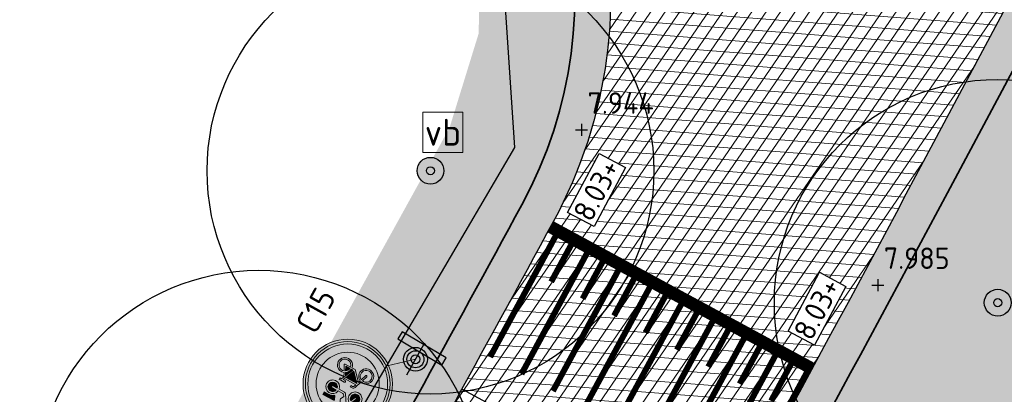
# Model space of a CAD drawing. Header units: metres. Extents: x 157685 to 160831, y 403691 to 406312.
# Tile 87 of 134: x 159799.41 to 159815.94, y 405010.35 to 405016.65. Entities that reach past the tile are written whole.
import ezdxf
from ezdxf.enums import TextEntityAlignment as Align

# ---------------------------------------------------------------- set-up
doc = ezdxf.new("R2010")
doc.units = ezdxf.units.M
doc.layers.get('Defpoints').update_dxf_attribs({"color": 171})
for name, color, linetype, lineweight in [('B-WE-GR-BOOM-S (ingemeten)', 90, 'Continuous', 25), ('B-WE-IE-MEUBILAIR_WEGMEUBILAIR_VERKEERSBORD-S', 7, 'Continuous', 25), ('B-WE-OG-HOOGTEPUNT-S', 7, 'Continuous', 25), ('B-WE-OG-HOOGTEPUNT-T18', 10, 'Continuous', 18), ('N-WE-GR-DOORWORTELBARE RUIMTE-G', 80, 'Continuous', 35), ('N-WE-GR-GRAS-A', 62, 'Continuous', 18), ('N-WE-GW-HOOGTE_AFWERKHOOGTE-T25', 7, 'Continuous', 25), ('N-WE-IE-AANPIJLING-G', 7, 'Continuous', 18), ('N-WE-IE-MEUBILAIR_WEGMEUBILAIR-S', 7, 'Continuous', 25), ('N-WE-VH-GESLOTENVERHARDING_ASFALT-A-200', 253, 'Continuous', 18), ('N-WE-VH-HALFVERHARDING_GRASBETONSTEEN-A-200', 132, 'Continuous', 18), ('N-WE-VH-HALFVERHARDING_GRASBETONSTEEN-G', 7, 'Continuous', 35), ('N-WE-VH-KANTVERHARDING-G', 7, 'Continuous', 30), ('N-WE-VH-PLATEAU_TALUD-S', 7, 'Continuous', 25), ('N-WE-VH-VERHARDING_ASFALT-A', 252, 'Continuous', 18), ('N-WE-VW-MARKERING_LANGS_STREEP_DOORGETROKKEN_010-G', 7, 'Continuous', 13), ('N-WE-VW-VERKEERSTEKEN_BORD-S', 1, 'Continuous', 25), ('N-WE-VW-VERKEERSTEKEN_BORD_C-S-200', 7, 'Continuous', 25)]:
    doc.layers.add(name, color=color, linetype=linetype, lineweight=lineweight)
doc.styles.add('NLCS-ISO', font='NLCS-ISO.TTF')
doc.styles.add('NLCS-ISO-M200-T18', font='NLCS-ISO.TTF', dxfattribs={"height": 0.36})
pattern_1 = [(355.6069263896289, (158844.5507043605, 404349.5946988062), (0.01531969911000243, 0.199412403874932), []), (55.60692638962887, (158844.5507043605, 404349.5946988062), (-0.1650363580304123, 0.112973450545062), [])]
pattern_2 = [(0, (0, 0), (1, 1), [0.12, -0.8]), (45, (0.4, 0.2), (-0.1131370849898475, 1.866761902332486), [0.12, -0.8]), (29.99999999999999, (0.08, 0.12), (0.2274613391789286, 1.286025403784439), [0.12, -0.8]), (15, (0.32, 0.48), (0.3856270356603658, 0.7244941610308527), [0.12, -0.8]), (135, (0.16, 2), (-0.02828427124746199, -0.6505382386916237), [0.12, -0.8]), (150, (1.2, 0.4), (0.2156921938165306, -0.5864101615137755), [0.12, -0.8]), (165, (0.24, 0.04), (0.1434520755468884, -0.7010146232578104), [0.12, -0.8]), (85, (0.4, 0.4), (-0.872677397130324, 1.040016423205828), [0.12, -0.8]), (99.99999999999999, (0, 0), (-1.112117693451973, 0.7787131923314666), [0.12, -0.7999999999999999])]
pattern_3 = [(45, (0, 0), (-0.1979898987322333, 0.1979898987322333), [0.14, -0.14]), (135, (0, 0), (-0.1979898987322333, -0.1979898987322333), [0.14, -0.14]), (45, (-0.098994, 0.098994), (-0.1979898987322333, 0.1979898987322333), [0.14, -0.14]), (135, (0.098994, 0.098994), (-0.1979898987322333, -0.1979898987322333), [0.14, -0.14])]

# ---------------------------------------------------------------- blocks, each defined once
blk = doc.blocks.new('*U72')
for points, const_width in [([(-0.04764860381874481, -0.08791820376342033), (-4.443558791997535, 2.294511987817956)], 0.1999999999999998), ([(-5.455014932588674, 0.1128564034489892), (-4.311689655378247, 2.223024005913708)], 0.09999999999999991), ([(-4.927505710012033, -0.1730352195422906), (-3.784180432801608, 1.937132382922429)], 0.09999999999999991), ([(-4.429059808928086, 1.376658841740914), (-4.047951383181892, 2.080048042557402)], 0.09999999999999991), ([(-3.901550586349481, 1.090767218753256), (-3.520442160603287, 1.794156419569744)], 0.09999999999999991), ([(-4.399996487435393, -0.4589268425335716), (-3.256671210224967, 1.651240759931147)], 0.09999999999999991), ([(-3.374041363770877, 0.8048755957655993), (-2.992932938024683, 1.508264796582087)], 0.09999999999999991), ([(-3.872487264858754, -0.7448184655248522), (-2.729161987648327, 1.365349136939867)], 0.09999999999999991), ([(-2.846532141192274, 0.518983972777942), (-2.465423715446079, 1.222373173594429)], 0.09999999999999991), ([(-3.344978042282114, -1.030710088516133), (-2.201652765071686, 1.079457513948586)], 0.09999999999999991), ([(-2.817468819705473, -1.316601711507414), (-1.674143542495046, 0.7935658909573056)], 0.09999999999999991), ([(-2.31902291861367, 0.2330923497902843), (-1.937914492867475, 0.9364815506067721)], 0.09999999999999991), ([(-1.791513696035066, -0.05279927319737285), (-1.410405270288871, 0.6505899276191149)], 0.09999999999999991), ([(-2.289959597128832, -1.602493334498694), (-1.146634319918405, 0.5076742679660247)], 0.09999999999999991), ([(-1.264004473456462, -0.3386908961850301), (-0.8828960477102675, 0.3646983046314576)], 0.09999999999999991), ([(-1.762450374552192, -1.888384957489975), (-0.6191250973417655, 0.2217826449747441)], 0.09999999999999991), ([(-0.7364952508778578, -0.6245825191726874), (-0.3553868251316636, 0.07880668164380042)], 0.09999999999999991), ([(-1.234941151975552, -2.174276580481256), (-0.09161587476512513, -0.06410897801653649)], 0.09999999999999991)]:
    blk.add_lwpolyline(points, dxfattribs=dict(const_width=const_width))
for points in [[(0, 0), (-4.395910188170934, 2.382430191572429)], [(-1.524519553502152, -2.81352328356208), (-5.920552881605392, -0.4311043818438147)]]:
    blk.add_lwpolyline(points)
blk = doc.blocks.new('SGR-BOOM_01')
at = {"ltscale": 0.1}
h = blk.add_hatch(color=256, dxfattribs=at)
edge = h.paths.add_edge_path()
edge.add_arc((7.366995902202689e-12, -5.115907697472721e-12), 0.15, 0, 360)
for centre, radius in [((0, 0), 2.5), ((7.366995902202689e-12, -5.115907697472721e-12), 0.04499999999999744)]:
    blk.add_circle(centre, radius)
blk.add_circle((7.366995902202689e-12, -5.115907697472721e-12), 0.15, dxfattribs=at)
blk = doc.blocks.new('SOG-HOOGTEPUNT-SO')
for p, q in [((-0.5, 0), (0.5, 0)), ((0, 0.5), (0, -0.5))]:
    blk.add_line(p, q)
blk = doc.blocks.new('SIE-WEG_VERKEERSBORD-SO')
at = {"color": 0, "linetype": 'ByBlock', "lineweight": 18}
blk.add_lwpolyline([(-1.125, -1.125), (1.125, -1.125), (1.125, 1.125), (-1.125, 1.125)], close=True, dxfattribs=at)
at = {"color": 0, "linetype": 'ByBlock', "lineweight": 18, "style": 'NLCS-ISO'}
blk.add_text('vb', height=1.5, dxfattribs=at).set_placement((0, 0), align=Align.MIDDLE_CENTER)
blk = doc.blocks.new('N-SVW-VERKEERSTEKEN_BORD_C15-SO')
at = {"true_color": 0xff0000}
h = blk.add_hatch(color=1, dxfattribs=at)
h.dxf.hatch_style = 1
h.paths.add_polyline_path([(-3.75, 0), (-3.55, 0, -1), (3.55, 0), (3.75, 0, 1)])
at = {"true_color": 0xffffff}
h = blk.add_hatch(color=7, dxfattribs=at)
h.dxf.hatch_style = 1
h.paths.add_polyline_path([(-3.55, 0), (-3.35, 0, -1), (3.35, 0), (3.55, 0, 1)])
at = {"true_color": 0xff0000}
h = blk.add_hatch(color=1, dxfattribs=at)
h.dxf.hatch_style = 1
h.paths.add_polyline_path([(-3.35, 0), (-2.649999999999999, 0, -1), (2.649999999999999, 0), (3.35, 0, 1)])
at = {"true_color": 0xffffff}
h = blk.add_hatch(color=7, dxfattribs=at)
h.dxf.hatch_style = 1
h.paths.add_polyline_path([(-0.6572742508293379, 2.116398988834, -0.3213273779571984), (-0.4646089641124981, 2.229175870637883), (-0.2343322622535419, 2.229175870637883), (-0.2343322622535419, 2.13988939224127), (0.440859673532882, 2.613071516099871, 0.2775141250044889), (-2.101371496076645, 1.614539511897), (-1.594839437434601, 1.178809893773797, -0.1360194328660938), (-1.348066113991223, 1.350403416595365), (-1.409139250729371, 1.481995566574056, -0.1068023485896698), (-1.094289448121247, 1.53840312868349), (-1.094289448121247, 1.397403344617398), (-0.9862163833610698, 1.378626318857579)])
h = blk.add_hatch(color=7, dxfattribs=at)
h.dxf.hatch_style = 1
h.paths.add_polyline_path([(0.4408596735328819, 2.613071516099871), (-0.234332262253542, 2.13988939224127), (-0.234332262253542, 2.050602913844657), (-0.4176090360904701, 2.050602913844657, 0.3183027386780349), (-0.5303859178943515, 1.970714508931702), (-0.6149781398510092, 1.773345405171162), (-0.2813321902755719, 1.773345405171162, -0.2553060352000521), (-0.2170976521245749, 1.738259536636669), (-0.2155552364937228, 1.735753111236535), (0.3508858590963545, 1.681179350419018, -0.5265277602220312), (0.4141443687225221, 1.773345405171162), (1.415101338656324, 1.773345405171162), (1.415101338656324, 1.53840312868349), (2.008574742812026, 1.728620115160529, 0.1750121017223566)])
at = {"true_color": 0x191919}
h = blk.add_hatch(color=250, dxfattribs=at)
h.dxf.hatch_style = 1
h.paths.add_polyline_path([(-0.06518606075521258, 1.491403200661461), (-0.2170976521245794, 1.738259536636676, 0.2553060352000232), (-0.2813321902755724, 1.773345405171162), (-0.6149781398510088, 1.773345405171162), (-0.530385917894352, 1.9707145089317, -0.3183027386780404), (-0.4176090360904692, 2.050602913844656), (-0.2343322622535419, 2.050602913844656), (-0.2343322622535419, 2.229175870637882), (-0.4646089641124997, 2.229175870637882, 0.3213273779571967), (-0.6572742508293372, 2.116398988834), (-0.98621638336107, 1.378626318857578), (-1.094289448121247, 1.397403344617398), (-1.094289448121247, 1.53840312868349, 0.1068023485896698), (-1.409139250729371, 1.481995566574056), (-1.348066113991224, 1.350403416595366, 0.671061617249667), (-1.401672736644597, 0.3104226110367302, 0.9483494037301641), (-0.8217357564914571, 1.31281112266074), (-0.7042550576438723, 1.585364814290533), (-0.2296284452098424, 0.8099998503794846, 0.2591533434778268), (-0.1027783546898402, 0.7395190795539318), (0.4188481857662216, 0.7395190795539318, 0.9315490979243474), (1.570174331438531, 0.8194074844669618, 0.9228273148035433), (0.4235520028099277, 0.9134073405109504), (-0.01818613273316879, 0.9134073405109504, -0.2554646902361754), (-0.1215553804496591, 0.9697766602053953), (-0.206147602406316, 1.101368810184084), (-0.0604822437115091, 1.41621861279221, 0.2495832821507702)])
h.paths.add_polyline_path([(-1.28892140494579, 0.4576166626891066, -0.9295088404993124), (-1.05018218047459, 1.216397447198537), (-1.225127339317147, 0.8364851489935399, 1), (-1.067180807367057, 0.7637526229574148), (-0.8922356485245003, 1.143664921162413, -0.8633696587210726)], flags=16)
h.paths.add_polyline_path([(1.391180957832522, 0.8400434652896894, -0.9295088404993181), (0.6021058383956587, 0.7395190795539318), (1.020363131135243, 0.7395190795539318, 1), (1.020363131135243, 0.9134073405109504), (0.6021058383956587, 0.9134073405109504, -0.8633696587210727)], flags=16)
at = {"true_color": 0xffffff}
h = blk.add_hatch(color=7, dxfattribs=at)
h.dxf.hatch_style = 1
h.paths.add_polyline_path([(1.290993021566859, 1.314564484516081), (1.415101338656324, 1.53840312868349), (0.9545479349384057, 1.53840312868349, 0.136608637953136), (0.569748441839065, 1.404495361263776, -0.4856487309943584), (0.4705519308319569, 1.425588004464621), (0.3508858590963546, 1.681179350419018), (-0.2155552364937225, 1.735753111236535), (-0.06518606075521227, 1.491403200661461, -0.249583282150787), (-0.06048224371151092, 1.416218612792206), (-0.2061476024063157, 1.101368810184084), (-0.1215553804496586, 0.9697766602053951, 0.2554646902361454), (-0.01818613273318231, 0.9134073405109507), (0.4235520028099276, 0.9134073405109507, -0.5305687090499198)])
at = {"true_color": 0x191919}
h = blk.add_hatch(color=250, dxfattribs=at)
h.dxf.hatch_style = 1
h.paths.add_polyline_path([(0.9545479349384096, 1.53840312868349), (1.415101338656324, 1.53840312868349), (1.415101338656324, 1.773345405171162), (0.4141443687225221, 1.773345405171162, 0.5721557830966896), (0.3549126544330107, 1.672578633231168), (0.4705519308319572, 1.42558800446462, 0.4363209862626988), (0.5611728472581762, 1.398459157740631, -0.1401265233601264)])
at = {"true_color": 0xffffff}
h = blk.add_hatch(color=7, dxfattribs=at)
h.dxf.hatch_style = 1
h.paths.add_polyline_path([(2.649999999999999, 0, 0.1795498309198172), (2.008574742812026, 1.728620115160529), (1.415101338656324, 1.53840312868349), (1.29099302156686, 1.314564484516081, -0.2633273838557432), (1.570174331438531, 0.8194074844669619, -0.4757520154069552), (0.8727691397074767, 0.2541695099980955), (0.808882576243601, 0.006450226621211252), (0.8088825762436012, -0.1251419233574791), (0.6538095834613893, -0.1251419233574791), (0.5504403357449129, -0.3553995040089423), (0.7242903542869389, -0.6937301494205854, -0.3180092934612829), (1.431515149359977, -0.8806467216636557, -0.3358920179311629), (1.46821038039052, -1.63644934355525), (1.850904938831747, -1.896483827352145, 0.2020751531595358)])
h = blk.add_hatch(color=7, dxfattribs=at)
h.dxf.hatch_style = 1
h.paths.add_polyline_path([(-0.9609825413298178, 0.2749319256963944, -0.1980987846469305), (-1.401672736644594, 0.3104226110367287, -0.4902897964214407), (-1.594839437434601, 1.178809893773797), (-2.101371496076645, 1.614539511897, 0.1652621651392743), (-2.649999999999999, 0, 0.1622559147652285), (-2.120134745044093, -1.589820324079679), (-1.674648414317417, -1.460343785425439, -0.5770708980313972), (-0.9204203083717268, -0.6655454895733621), (-0.7753631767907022, -0.2515251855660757)])
h = blk.add_hatch(color=7, dxfattribs=at)
h.dxf.hatch_style = 1
h.paths.add_polyline_path([(-0.8922356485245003, 1.143664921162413), (-1.067180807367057, 0.7637526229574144, -1), (-1.225127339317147, 0.8364851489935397), (-1.05018218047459, 1.216397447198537, 0.9295088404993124), (-1.28892140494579, 0.4576166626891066, 0.8633696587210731)])
h = blk.add_hatch(color=7, dxfattribs=at)
h.dxf.hatch_style = 1
h.paths.add_polyline_path([(0.4188481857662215, 0.739519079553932), (-0.1027783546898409, 0.739519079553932, -0.2591533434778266), (-0.2296284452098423, 0.8099998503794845), (-0.7042550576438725, 1.585364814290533), (-0.8217357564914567, 1.31281112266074, -0.6315948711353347), (-0.9609825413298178, 0.2749319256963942), (-0.7753631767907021, -0.2515251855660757), (-0.6948665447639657, -0.02177267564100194, -0.334347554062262), (-0.4833575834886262, 0.1378084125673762), (-0.295424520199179, 0.1380041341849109), (-0.295424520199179, 0.00645022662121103), (-0.4599051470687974, 0.006450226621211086, 0.3458606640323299), (-0.5632489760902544, -0.05630858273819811), (-0.638478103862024, -0.2567340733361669), (0.4517366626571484, -0.2567340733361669), (0.5128480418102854, -0.1251419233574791), (0.3248865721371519, -0.1251419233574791, -1), (0.3248865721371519, 0.006450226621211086), (0.8088825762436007, 0.006450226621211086), (0.8727691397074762, 0.2541695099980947, -0.3158269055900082)])
h = blk.add_hatch(color=7, dxfattribs=at)
h.dxf.hatch_style = 1
h.paths.add_polyline_path([(0.6021058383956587, 0.9134073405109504), (1.020363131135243, 0.9134073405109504, -1), (1.020363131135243, 0.7395190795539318), (0.6021058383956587, 0.7395190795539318, 0.9295088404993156), (1.391180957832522, 0.8400434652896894, 0.8633696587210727)])
at = {"true_color": 0xff0000}
h = blk.add_hatch(color=1, dxfattribs=at)
h.dxf.hatch_style = 1
h.paths.add_polyline_path([(3.75, 0), (3.55, 0, -1), (-3.55, 0), (-3.75, 0, 1)])
at = {"true_color": 0xffffff}
h = blk.add_hatch(color=7, dxfattribs=at)
h.dxf.hatch_style = 1
h.paths.add_polyline_path([(3.55, 0), (3.35, 0, -1), (-3.35, 0), (-3.55, 0, 1)])
at = {"true_color": 0xff0000}
h = blk.add_hatch(color=1, dxfattribs=at)
h.dxf.hatch_style = 1
h.paths.add_polyline_path([(3.35, 0), (2.649999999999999, 0, -1), (-2.649999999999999, 0), (-3.35, 0, 1)])
at = {"true_color": 0x191919}
h = blk.add_hatch(color=250, dxfattribs=at)
h.dxf.hatch_style = 1
h.paths.add_polyline_path([(0.550440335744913, -0.355399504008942), (0.6538095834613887, -0.1251419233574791), (0.8088825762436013, -0.1251419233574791), (0.8088825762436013, 0.006450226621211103), (0.3248865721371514, 0.006450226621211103, 1), (0.3248865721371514, -0.1251419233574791), (0.5128480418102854, -0.1251419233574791), (0.4517366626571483, -0.2567340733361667), (-0.6384781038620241, -0.2567340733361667), (-0.5632489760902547, -0.05630858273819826, -0.3458606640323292), (-0.4599051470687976, 0.006450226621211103), (-0.2954245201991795, 0.006450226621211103), (-0.2954245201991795, 0.1380041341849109), (-0.4833575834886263, 0.1378084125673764, 0.3343475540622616), (-0.694866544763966, -0.02177267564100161), (-0.9204203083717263, -0.6655454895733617, 0.7942654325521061), (-1.471549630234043, -1.768147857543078, 0.4733002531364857), (-0.5163071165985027, -1.582185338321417, 0.427470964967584), (-0.798254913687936, -0.7125454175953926), (-0.7324588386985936, -0.5198801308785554), (0.01470234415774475, -1.346948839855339), (0.3154789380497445, -1.346948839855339, 0.5293484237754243), (1.245638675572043, -1.835832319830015, 0.4761740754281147), (1.431515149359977, -0.8806467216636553, 0.3180092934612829), (0.7242903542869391, -0.6937301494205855)])
h.paths.add_polyline_path([(-0.6760703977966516, -0.3835841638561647), (0.390663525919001, -0.3835841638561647), (0.03351761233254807, -1.17306057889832)], flags=16)
h.paths.add_polyline_path([(-0.8452357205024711, -0.8394337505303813, -0.5422541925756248), (-0.7538710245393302, -1.665829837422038, -0.6326380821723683), (-1.568916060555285, -1.281133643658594, -0.479902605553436), (-0.9674202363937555, -0.7971376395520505), (-1.13190086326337, -1.262356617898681, 1.053204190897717), (-1.005012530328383, -1.299948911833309)], flags=16)
h.paths.add_polyline_path([(0.4799595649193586, -0.5057686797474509), (0.6068096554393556, -0.75013771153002, 0.2341669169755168), (0.3154789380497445, -1.215356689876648), (0.1557021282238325, -1.215356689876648)], flags=16)
h.paths.add_polyline_path([(0.6679210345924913, -0.8723222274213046), (0.8464748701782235, -1.215356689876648), (0.4517366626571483, -1.215356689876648, -0.2160576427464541)], flags=16)
h.paths.add_polyline_path([(0.4517366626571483, -1.346948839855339), (0.9545479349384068, -1.346948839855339, 0.566150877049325), (1.010955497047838, -1.252948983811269), (0.7854017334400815, -0.8112108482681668, -0.5642606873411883), (1.43740457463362, -1.357118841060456, -0.3964878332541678), (0.8985838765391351, -1.777141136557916, -0.3501344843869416)], flags=16)
at = {"true_color": 0xffffff}
h = blk.add_hatch(color=7, dxfattribs=at)
h.dxf.hatch_style = 1
h.paths.add_polyline_path([(1.850904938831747, -1.896483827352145), (1.468210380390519, -1.63644934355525, -0.1209387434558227), (1.245638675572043, -1.835832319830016, -0.5293484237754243), (0.3154789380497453, -1.346948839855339), (0.01470234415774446, -1.346948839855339), (-0.7324588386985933, -0.5198801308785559), (-0.7982549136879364, -0.7125454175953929, -0.4274709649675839), (-0.5163071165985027, -1.582185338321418, -0.4733002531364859), (-1.471549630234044, -1.768147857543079, -0.1489319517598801), (-1.674648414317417, -1.460343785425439), (-2.120134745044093, -1.589820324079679, 0.4527686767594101)])
h = blk.add_hatch(color=7, dxfattribs=at)
h.dxf.hatch_style = 1
h.paths.add_polyline_path([(-1.13190086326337, -1.262356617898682), (-0.9674202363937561, -0.7971376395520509, 0.479902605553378), (-1.568916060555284, -1.2811336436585, 0.6326380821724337), (-0.7538710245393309, -1.665829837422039, 0.5422541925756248), (-0.8452357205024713, -0.8394337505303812), (-1.005012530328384, -1.299948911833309, -1.053204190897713)])
h = blk.add_hatch(color=7, dxfattribs=at)
h.dxf.hatch_style = 1
h.paths.add_polyline_path([(-0.6760703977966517, -0.383584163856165), (0.03351761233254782, -1.17306057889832), (0.3906635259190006, -0.3835841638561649)])
h = blk.add_hatch(color=7, dxfattribs=at)
h.dxf.hatch_style = 1
h.paths.add_polyline_path([(0.1557021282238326, -1.215356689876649), (0.315478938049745, -1.215356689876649, -0.2341669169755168), (0.606809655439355, -0.7501377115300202), (0.4799595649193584, -0.5057686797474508)])
h = blk.add_hatch(color=7, dxfattribs=at)
h.dxf.hatch_style = 1
h.paths.add_polyline_path([(1.43740457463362, -1.357118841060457, 0.5642606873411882), (0.785401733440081, -0.8112108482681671), (1.010955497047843, -1.252948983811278, -0.5661508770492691), (0.9545479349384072, -1.346948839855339), (0.4517366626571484, -1.346948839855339, 0.3501344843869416), (0.8985838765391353, -1.777141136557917, 0.3964878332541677)])
h = blk.add_hatch(color=7, dxfattribs=at)
h.dxf.hatch_style = 1
h.paths.add_polyline_path([(0.8464748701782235, -1.215356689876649), (0.6679210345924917, -0.8723222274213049, 0.2160576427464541), (0.4517366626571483, -1.215356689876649)])
at = {"color": 250, "lineweight": 0, "true_color": 0x191919}
for points in [[(0.4235520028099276, 0.9134073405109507, -0.9228273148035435), (1.570174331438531, 0.8194074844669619, -0.931549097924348), (0.4188481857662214, 0.739519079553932), (-0.1027783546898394, 0.739519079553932, -0.2591533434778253), (-0.2296284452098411, 0.8099998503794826), (-0.7042550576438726, 1.585364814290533), (-0.8217357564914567, 1.31281112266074, -0.9483494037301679), (-1.401672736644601, 0.3104226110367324, -0.6710616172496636), (-1.348066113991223, 1.350403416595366), (-1.409139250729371, 1.481995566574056, -0.1068023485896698), (-1.094289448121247, 1.53840312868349), (-1.094289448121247, 1.397403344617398), (-0.9862163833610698, 1.378626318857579), (-0.6572742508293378, 2.116398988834, -0.3213273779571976), (-0.4646089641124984, 2.229175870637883), (-0.2343322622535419, 2.229175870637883), (-0.2343322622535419, 2.050602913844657), (-0.4176090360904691, 2.050602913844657, 0.3183027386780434), (-0.5303859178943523, 1.9707145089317), (-0.6149781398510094, 1.773345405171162), (-0.2813321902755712, 1.773345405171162, -0.2655979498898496), (-0.2155552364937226, 1.735753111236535), (-0.0651860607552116, 1.49140320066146, -0.2495832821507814), (-0.06048224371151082, 1.416218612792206), (-0.2061476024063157, 1.101368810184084), (-0.1215553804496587, 0.9697766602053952, 0.2554646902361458), (-0.01818613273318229, 0.9134073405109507)], [(1.415101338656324, 1.773345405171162), (0.4141443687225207, 1.773345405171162, 0.5265277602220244), (0.3508858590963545, 1.681179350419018), (0.4705519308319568, 1.425588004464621, 0.4856487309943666), (0.5697484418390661, 1.404495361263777, -0.1366086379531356), (0.9545479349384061, 1.53840312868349), (1.415101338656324, 1.53840312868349)], [(-0.8922356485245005, 1.143664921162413, -0.8633696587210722), (-1.28892140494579, 0.4576166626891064, -0.9295088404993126), (-1.05018218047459, 1.216397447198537), (-1.225127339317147, 0.8364851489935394, 0.9999999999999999), (-1.067180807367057, 0.7637526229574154)], [(0.6021058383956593, 0.9134073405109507, -0.8633696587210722), (1.391180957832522, 0.8400434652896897, -0.9295088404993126), (0.6021058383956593, 0.739519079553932), (1.020363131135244, 0.739519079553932, 0.9999999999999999), (1.020363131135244, 0.9134073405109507)], [(0.550440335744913, -0.3553995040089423), (0.6538095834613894, -0.1251419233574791), (0.808882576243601, -0.1251419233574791), (0.808882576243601, 0.0064502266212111), (0.3248865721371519, 0.0064502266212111, 0.9999999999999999), (0.3248865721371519, -0.1251419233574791), (0.5128480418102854, -0.1251419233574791), (0.4517366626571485, -0.2567340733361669), (-0.638478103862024, -0.2567340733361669), (-0.5632489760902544, -0.0563085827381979, -0.3458606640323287), (-0.4599051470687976, 0.0064502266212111), (-0.295424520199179, 0.0064502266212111), (-0.295424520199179, 0.1380041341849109), (-0.4833575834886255, 0.1378084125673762, 0.3343475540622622), (-0.6948665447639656, -0.02177267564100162), (-0.9204203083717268, -0.6655454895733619, 0.7942654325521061), (-1.471549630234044, -1.768147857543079, 0.4733002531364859), (-0.5163071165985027, -1.582185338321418, 0.4274709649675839), (-0.7982549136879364, -0.7125454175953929), (-0.7324588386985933, -0.5198801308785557), (0.01470234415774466, -1.346948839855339), (0.315478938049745, -1.346948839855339, 0.5293484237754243), (1.245638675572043, -1.835832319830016, 0.4761740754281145), (1.431515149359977, -0.8806467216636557, 0.3180092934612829), (0.7242903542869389, -0.6937301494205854)], [(-0.8452357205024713, -0.8394337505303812, -0.5422541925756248), (-0.7538710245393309, -1.665829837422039, -0.6326380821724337), (-1.568916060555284, -1.2811336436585, -0.479902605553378), (-0.9674202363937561, -0.7971376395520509), (-1.131900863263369, -1.262356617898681, 1.053204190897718), (-1.005012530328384, -1.299948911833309)], [(0.4799595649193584, -0.5057686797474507), (0.1557021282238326, -1.215356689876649), (0.315478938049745, -1.215356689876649, -0.2341669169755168), (0.606809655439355, -0.7501377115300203)], [(0.785401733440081, -0.8112108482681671, -0.5642606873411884), (1.43740457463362, -1.357118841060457, -0.3964878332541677), (0.8985838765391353, -1.777141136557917, -0.3501344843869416), (0.4517366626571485, -1.346948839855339), (0.9545479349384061, -1.346948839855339, 0.5661508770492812), (1.010955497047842, -1.252948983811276)], [(0.8464748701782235, -1.215356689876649), (0.6679210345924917, -0.8723222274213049, 0.2160576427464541), (0.4517366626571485, -1.215356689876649)]]:
    blk.add_lwpolyline(points, format="xyb", close=True, dxfattribs=at)
blk.add_lwpolyline([(0.3906635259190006, -0.383584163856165), (-0.6760703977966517, -0.383584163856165), (0.0335176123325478, -1.17306057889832)], close=True, dxfattribs=at)
at = {"color": 1, "lineweight": 0, "true_color": 0xff0000}
blk.add_circle((0, 0), 3.75, dxfattribs=at)
at = {"color": 7, "lineweight": 0, "true_color": 0xffffff}
for radius in [3.55, 3.35, 2.649999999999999]:
    blk.add_circle((0, 0), radius, dxfattribs=at)
blk = doc.blocks.new('verkeersbord richting')
h = blk.add_hatch(color=256)
edge = h.paths.add_edge_path()
edge.add_arc((-2.096674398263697e-10, -9.234605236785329e-12), 0.7142857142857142, -540.0000000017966, -180.0000000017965)
h.paths.add_polyline_path([(-2.142857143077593, 1.42857142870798), (-2.142857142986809, 0.7142857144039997), (2.142857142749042, 0.7142857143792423), (2.142857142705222, 1.428571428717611)])
blk.add_lwpolyline([(-2.142857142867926, 1.428571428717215), (-2.142857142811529, 0.7142857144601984), (2.142857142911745, 0.7142857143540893), (2.142857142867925, 1.428571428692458)], close=True)
blk.add_circle((0, 0), 0.7142857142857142)
blk = doc.blocks.new('SIE-WEG_VERKEERSBORD_PAAL-SO')
blk.add_line((-0.2999998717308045, 0.0002770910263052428), (0.2999998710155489, -0.0002770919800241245))
for radius in [0.1999999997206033, 0.07454196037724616]:
    blk.add_circle((0, 0), radius)
at = {"style": 'NLCS-ISO'}
blk.add_attdef('VERKEERSBORD', (0.2003657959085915, 0.2017319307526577), '', height=0.3999999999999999, dxfattribs=at)

msp = doc.modelspace()

# ---------------------------------------------------------------- hatches: boundary and pattern name
at = {"layer": 'N-WE-GR-GRAS-A'}
h = msp.add_hatch(dxfattribs=at)
h.set_pattern_fill('AGR-GRAS_01-SO', color=256, scale=0.04, pattern_type=2)
h.set_pattern_definition(pattern_2)
h.paths.add_polyline_path([(159947.8480232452, 405248.5197582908, 0.405894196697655), (159943.9963303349, 405246.8913364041, -0.02247269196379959), (159914.6133930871, 405185.2143397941), (159834.087039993, 405034.0711958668, -0.005446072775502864), (159828.8246266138, 405024.4480227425), (159824.0115389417, 405015.8698070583, 0.005527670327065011), (159818.7089963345, 405006.1694910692), (159804.5859618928, 404979.6405398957, 0.05550154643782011), (159802.9510267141, 404975.5270516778), (159802.7037713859, 404974.6246129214, -0.1055589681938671), (159798.1917326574, 404965.9102367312), (159797.9894941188, 404965.66424889), (159801.2993328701, 404963.0766571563), (159803.4982866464, 404968.2081257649), (159805.123, 404975.672), (159805.3566544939, 404977.1680057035), (159806.0768332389, 404979.1208073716), (159808.1428506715, 404983.3803700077), (159813.9034474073, 404994.2923969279), (159823.434, 405011.915), (159826.4851087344, 405017.4938640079), (159834.3457042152, 405031.9490872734), (159842.820580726, 405047.6050551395), (159852.8457538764, 405066.2756003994), (159860.5369566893, 405080.651914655), (159862.171, 405083.398), (159863.044, 405083.998), (159863.964, 405083.981), (159866.285, 405087.879), (159865.815, 405088.069), (159865.372, 405089.004), (159865.669, 405090.71), (159867.9746014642, 405094.9288151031), (159873.7270684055, 405105.4901040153), (159879.553055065, 405116.2642487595), (159884.8916839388, 405126.1371104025), (159888.6950492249, 405132.9843372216), (159892.689, 405140.154), (159893.843, 405139.449), (159895.973, 405143.646), (159894.866, 405144.519), (159903.7778467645, 405161.353507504), (159912.3515452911, 405177.5492518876), (159920.630907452, 405193.0924523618), (159930.3511431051, 405211.3255466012), (159931.1391447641, 405213.0938378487), (159932.8931217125, 405217.14909361), (159935.5026393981, 405223.1823893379), (159940.4574736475, 405234.8870829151), (159945.19, 405246.771), (159948.338, 405246.025), (159948.699, 405245.033), (159952.5023399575, 405246.7082795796)])
h = msp.add_hatch(dxfattribs=at)
h.set_pattern_fill('AGR-GRAS_01-SO', color=256, scale=0.04, pattern_type=2)
h.set_pattern_definition(pattern_2)
edge = h.paths.add_edge_path()
edge.add_line((159578.5374166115, 404700.0819622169), (159578.6254720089, 404700.0345676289))
edge.add_line((159578.6254720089, 404700.0345676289), (159603.9219240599, 404747.0333756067))
edge.add_arc((160443.1779176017, 404295.3155573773), 953.100000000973, 142.3663853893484, 151.7092614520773, ccw=False)
edge.add_line((159688.3879633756, 404877.287837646), (159703.8794562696, 404897.3795561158))
edge.add_arc((159943.91390714, 404712.3037003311), 303.099999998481, 131.4605388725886, 142.3663853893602, ccw=False)
edge.add_line((159743.230164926, 404939.4504493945), (159776.7212754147, 404969.0397849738))
edge.add_arc((159712.5633914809, 405041.6577987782), 96.89999999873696, 311.4605388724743, 330.6998399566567)
edge.add_line((159797.0667715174, 404994.2364031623), (159804.3007044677, 405007.1270356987))
edge.add_arc((159370.9701621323, 405250.302386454), 496.900000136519, 330.6998399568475, 331.5438499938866)
edge.add_arc((159801.3297696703, 405017.0624706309), 7.400000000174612, 331.5438499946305, 413.6718235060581)
edge.add_line((159805.7135995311, 405023.0241847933), (159801.3814850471, 405026.2097204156))
edge.add_line((159801.3814850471, 405026.2097204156), (159800.3508178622, 405025.6653813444))
edge.add_line((159800.3508178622, 405025.6653813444), (159805.162, 405022.107))
edge.add_line((159805.162, 405022.107), (159806.4708960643, 405020.184))
edge.add_line((159806.4708960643, 405020.184), (159806.9923110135, 405018.7706630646))
edge.add_line((159806.9923110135, 405018.7706630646), (159807.143, 405017.767))
edge.add_line((159807.143, 405017.767), (159807.112, 405016.413))
edge.add_line((159807.112, 405016.413), (159806.6237197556, 405014.8311137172))
edge.add_line((159806.6237197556, 405014.8311137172), (159805.8507581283, 405013.4314217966))
edge.add_line((159805.8507581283, 405013.4314217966), (159803.555099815, 405009.2744050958))
edge.add_line((159803.555099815, 405009.2744050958), (159800.2669101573, 405003.320095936))
edge.add_line((159800.2669101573, 405003.320095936), (159797.2220407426, 404997.9073039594))
edge.add_line((159797.2220407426, 404997.9073039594), (159794.8245511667, 404994.0616845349))
edge.add_line((159794.8245511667, 404994.0616845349), (159792.0515868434, 404989.6137963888))
edge.add_line((159792.0515868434, 404989.6137963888), (159789.5682782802, 404985.630521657))
edge.add_line((159789.5682782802, 404985.630521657), (159787.111, 404981.689))
edge.add_line((159787.111, 404981.689), (159786.367, 404981.43))
edge.add_line((159786.367, 404981.43), (159785.402, 404981.455))
edge.add_line((159785.402, 404981.455), (159784.329, 404982.006))
edge.add_line((159784.329, 404982.006), (159784.072, 404983.158))
edge.add_line((159784.072, 404983.158), (159781.79, 404980.277))
edge.add_line((159781.79, 404980.277), (159782.34, 404980.26))
edge.add_line((159782.34, 404980.26), (159783.075, 404979.722))
edge.add_line((159783.075, 404979.722), (159783.322, 404978.725))
edge.add_line((159783.322, 404978.725), (159782.665, 404977.493))
edge.add_line((159782.665, 404977.493), (159781.7249177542, 404976.3647383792))
edge.add_line((159781.7249177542, 404976.3647383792), (159780.338, 404975.397))
edge.add_line((159780.338, 404975.397), (159779.141, 404975.529))
edge.add_line((159779.141, 404975.529), (159778.150478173, 404976.4076757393))
edge.add_line((159778.150478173, 404976.4076757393), (159774.507, 404973.806))
edge.add_line((159774.507, 404973.806), (159775.855, 404972.738))
edge.add_line((159775.855, 404972.738), (159776.065, 404971.807))
edge.add_line((159776.065, 404971.807), (159775.252, 404970.59))
edge.add_line((159775.252, 404970.59), (159764.5216861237, 404961.185172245))
edge.add_line((159764.5216861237, 404961.185172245), (159761.655257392, 404958.677158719))
edge.add_line((159761.655257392, 404958.677158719), (159755.1593899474, 404952.9940080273))
edge.add_line((159755.1593899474, 404952.9940080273), (159747.779, 404946.537))
edge.add_line((159747.779, 404946.537), (159741.4350387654, 404940.9845388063))
edge.add_line((159741.4350387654, 404940.9845388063), (159735.5817476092, 404935.8579777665))
edge.add_line((159735.5817476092, 404935.8579777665), (159732.2492128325, 404932.9780094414))
edge.add_line((159732.2492128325, 404932.9780094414), (159724.519, 404926.295))
edge.add_line((159724.519, 404926.295), (159723.154, 404926.405))
edge.add_line((159723.154, 404926.405), (159720.41, 404923.843))
edge.add_line((159720.41, 404923.843), (159720.646, 404922.925))
edge.add_line((159720.646, 404922.925), (159720.42, 404921.555))
edge.add_line((159720.42, 404921.555), (159719.235, 404919.179))
edge.add_line((159719.235, 404919.179), (159714.4242128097, 404913.4454319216))
edge.add_line((159714.4242128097, 404913.4454319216), (159710.805, 404909.132))
edge.add_line((159710.805, 404909.132), (159703.0021234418, 404899.5670897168))
edge.add_line((159703.0021234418, 404899.5670897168), (159699.2918910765, 404895.0190183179))
edge.add_line((159699.2918910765, 404895.0190183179), (159696.5018222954, 404891.4859407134))
edge.add_line((159696.5018222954, 404891.4859407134), (159692.6653099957, 404886.2984138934))
edge.add_line((159692.6653099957, 404886.2984138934), (159687.3868267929, 404879.1811481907))
edge.add_line((159687.3868267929, 404879.1811481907), (159682.7277324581, 404872.9545636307))
edge.add_line((159682.7277324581, 404872.9545636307), (159679.837, 404869.146))
edge.add_line((159679.837, 404869.146), (159678.661, 404867.936))
edge.add_line((159678.661, 404867.936), (159677.233, 404867.463))
edge.add_line((159677.233, 404867.463), (159675.5279320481, 404867.9588194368))
edge.add_line((159675.5279320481, 404867.9588194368), (159672.558, 404862.105))
edge.add_line((159672.558, 404862.105), (159672.186, 404860.193))
edge.add_line((159672.186, 404860.193), (159669.6009870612, 404856.140779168))
edge.add_line((159669.6009870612, 404856.140779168), (159666.726, 404851.634))
edge.add_line((159666.726, 404851.634), (159660.0205839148, 404842.0044224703))
edge.add_line((159660.0205839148, 404842.0044224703), (159655.1173813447, 404834.8968401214))
edge.add_line((159655.1173813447, 404834.8968401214), (159649.9080468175, 404827.1800241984))
edge.add_line((159649.9080468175, 404827.1800241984), (159641.553, 404814.478))
edge.add_line((159641.553, 404814.478), (159640.27, 404813.801))
edge.add_line((159640.27, 404813.801), (159636.523, 404808.465))
edge.add_line((159636.523, 404808.465), (159636.084, 404806.489))
edge.add_line((159636.084, 404806.489), (159635.2109538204, 404804.9644498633))
edge.add_line((159635.2109538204, 404804.9644498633), (159629.2305123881, 404795.2772049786))
edge.add_line((159629.2305123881, 404795.2772049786), (159624.0465019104, 404786.5030185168))
edge.add_line((159624.0465019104, 404786.5030185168), (159620.3577552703, 404780.0250190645))
edge.add_line((159620.3577552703, 404780.0250190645), (159618.6694383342, 404777.0600780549))
edge.add_line((159618.6694383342, 404777.0600780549), (159615.0388529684, 404770.9509728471))
edge.add_line((159615.0388529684, 404770.9509728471), (159611.3279794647, 404765.073519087))
edge.add_line((159611.3279794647, 404765.073519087), (159609.2164344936, 404761.0334352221))
edge.add_line((159609.2164344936, 404761.0334352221), (159606.3104729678, 404755.3371589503))
edge.add_line((159606.3104729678, 404755.3371589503), (159604.7152064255, 404752.2101117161))
edge.add_line((159604.7152064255, 404752.2101117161), (159603.494, 404750.206))
edge.add_line((159603.494, 404750.206), (159602.388, 404749.312))
edge.add_line((159602.388, 404749.312), (159598.336, 404741.032))
edge.add_line((159598.336, 404741.032), (159597.771, 404738.825))
edge.add_line((159597.771, 404738.825), (159593.1171575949, 404730.3842901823))
edge.add_line((159593.1171575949, 404730.3842901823), (159584.671339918, 404715.0844297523))
edge.add_line((159584.671339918, 404715.0844297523), (159578.646073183, 404703.7951198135))
edge.add_line((159578.646073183, 404703.7951198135), (159576.1567803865, 404699.5800294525))
edge.add_line((159576.1567803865, 404699.5800294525), (159571.2843468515, 404691.4808746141))
edge.add_line((159571.2843468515, 404691.4808746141), (159567.335, 404684.592))
edge.add_line((159567.335, 404684.592), (159561.5420968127, 404673.956253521))
edge.add_line((159561.5420968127, 404673.956253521), (159556.3644997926, 404664.4502066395))
edge.add_line((159556.3644997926, 404664.4502066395), (159553.689, 404659.538))
edge.add_line((159553.689, 404659.538), (159553.005, 404658.675))
edge.add_line((159553.005, 404658.675), (159551.85, 404658.95))
edge.add_line((159551.85, 404658.95), (159550.3501082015, 404657.3340753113))
edge.add_line((159550.3501082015, 404657.3340753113), (159553.1428222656, 404656.0222167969))
edge.add_line((159553.1428222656, 404656.0222167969), (159554.6966426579, 404655.9522638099))
edge.add_arc((159121.4782956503, 404899.1231974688), 496.7999991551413, 330.6939518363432, 331.7092614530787)
edge.add_line((159558.937509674, 404663.6668846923), (159578.5374166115, 404700.0819622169))
h = msp.add_hatch(dxfattribs=at)
h.set_pattern_fill('AGR-GRAS_01-SO', color=256, scale=0.04, pattern_type=2)
h.set_pattern_definition(pattern_2)
h.paths.add_polyline_path([(159799.5754339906, 404976.4519158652, -0.05550154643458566), (159801.4964828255, 404981.2852645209), (159815.6195172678, 405007.8142156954, -0.003457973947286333), (159818.9346156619, 405013.9388598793, 0.4117908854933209), (159818.161011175, 405016.6472372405), (159816.9072270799, 405017.3507136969), (159814.9835248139, 405013.740039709, -0.005464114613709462), (159809.7075254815, 405004.0928493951), (159802.4735925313, 404991.2022168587, -0.037727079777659), (159793.8709921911, 404978.2647071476, 0.4179620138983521), (159795.2317634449, 404967.8211425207), (159795.4881457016, 404968.1329867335, 0.1055589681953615), (159799.3281786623, 404975.5494771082)])
at = {"layer": 'N-WE-VH-GESLOTENVERHARDING_ASFALT-A-200', "true_color": 0xcf7363}
h = msp.add_hatch(dxfattribs=at)
h.set_pattern_fill('AVH-ASFALT-SO', color=23, scale=0.2, pattern_type=2)
h.set_pattern_definition([(31.64993266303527, (159085.9115677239, 404918.0168982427), (-0.1049455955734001, 0.1702539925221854), []), (91.64993266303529, (159085.9115677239, 404918.0168982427), (-0.1999170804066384, -0.00575855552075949), [])])
edge = h.paths.add_edge_path()
edge.add_arc((159243.5186586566, 405542.7615638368), 760.4000000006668, 337.7059771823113, 338.740321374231)
edge.add_line((159952.1708772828, 405267.0439673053), (159995.4326285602, 405378.2357679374))
edge.add_line((159995.4326285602, 405378.2357679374), (159992.7713508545, 405381.0483546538))
edge.add_line((159992.7713508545, 405381.0483546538), (159948.9090640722, 405268.3130514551))
edge.add_arc((159243.5186586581, 405542.7615638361), 756.8999999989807, 331.9521103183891, 338.74032137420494, ccw=False)
edge.add_line((159911.5244509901, 405186.8600726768), (159830.9980978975, 405035.7169287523))
edge.add_arc((159389.7206554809, 405270.8216263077), 499.9999999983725, 330.7039747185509, 331.95211031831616, ccw=False)
edge.add_line((159825.7722653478, 405026.1606495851), (159822.5813815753, 405020.4736371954))
edge.add_arc((159820.8371751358, 405021.4522811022), 2.000000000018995, 240.7039747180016, 330.70397471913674, ccw=False)
edge.add_line((159819.8585312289, 405019.7080746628), (159818.0299644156, 405020.7340517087))
edge.add_line((159818.0299644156, 405020.7340517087), (159816.3838409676, 405017.6443765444))
edge.add_line((159816.3838409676, 405017.6443765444), (159818.161011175, 405016.6472372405))
edge.add_arc((159817.1823672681, 405014.903030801), 1.999999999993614, -28.82169555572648, 60.70397471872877, ccw=False)
edge.add_arc((160260.0631488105, 404771.2088303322), 503.500000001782, 151.1783044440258, 151.9708105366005)
edge.add_line((159815.6195172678, 405007.8142156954), (159801.4964828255, 404981.2852645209))
edge.add_arc((159822.2401279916, 404970.2421134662), 23.49999999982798, 151.9708105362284, 164.677791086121)
edge.add_line((159799.5754339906, 404976.4519158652), (159799.3281786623, 404975.5494771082))
edge.add_arc((159780.0390773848, 404980.83441532), 19.99999999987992, 320.5747175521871, 344.67779108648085, ccw=False)
edge.add_line((159795.4881457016, 404968.1329867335), (159794.8501385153, 404967.3569624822))
edge.add_line((159794.8501385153, 404967.3569624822), (159797.6083362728, 404965.2006369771))
edge.add_line((159797.6083362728, 404965.2006369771), (159798.1917326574, 404965.9102367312))
edge.add_arc((159780.0390773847, 404980.83441532), 23.5000000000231, 320.574717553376, 344.6777910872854)
edge.add_line((159802.7037713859, 404974.6246129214), (159802.9510267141, 404975.5270516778))
edge.add_arc((159822.2401279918, 404970.2421134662), 19.99999999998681, 151.9708105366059, 164.6777910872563, ccw=False)
edge.add_line((159804.5859618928, 404979.6405398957), (159818.7089963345, 405006.1694910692))
edge.add_arc((160260.0631488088, 404771.2088303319), 500.000000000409, 150.7039747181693, 151.9708105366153, ccw=False)
edge.add_line((159824.0115389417, 405015.8698070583), (159828.8246266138, 405024.4480227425))
edge.add_arc((159389.7206554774, 405270.8216263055), 503.5000000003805, 330.7039747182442, 331.9521103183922)
edge.add_line((159834.087039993, 405034.0711958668), (159914.6133930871, 405185.2143397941))
edge.add_arc((159243.5186586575, 405542.7615638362), 760.3999999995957, 331.952110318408, 337.1016051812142)
edge.add_arc((159946.7599192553, 405245.724041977), 3.000000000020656, 68.73381308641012, 157.1016051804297, ccw=False)
edge.add_line((159947.8480232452, 405248.5197582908), (159952.5023399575, 405246.7082795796))
edge.add_line((159952.5023399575, 405246.7082795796), (159953.246, 405248.619))
edge.add_line((159953.246, 405248.619), (159948.7658612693, 405250.3627028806))
edge.add_arc((159949.8539733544, 405253.1584160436), 2.999999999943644, 157.7059771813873, 248.733647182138, ccw=False)
at = {"layer": 'N-WE-VH-HALFVERHARDING_GRASBETONSTEEN-A-200'}
h = msp.add_hatch(dxfattribs=at)
h.set_pattern_fill('AVH-GRASBETONSTEEN_02-SO', color=256, scale=0.2, pattern_type=2)
h.set_pattern_definition(pattern_3)
h.paths.add_polyline_path([(159818.0299644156, 405020.7340517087), (159818.5533505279, 405020.4403888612), (159858.5821423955, 405095.5720348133), (159858.101704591, 405095.9463090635)])
edge = h.paths.add_edge_path()
edge.add_line((159816.9072270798, 405017.3507136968), (159816.3838409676, 405017.6443765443))
edge.add_line((159816.3838409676, 405017.6443765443), (159814.4539918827, 405014.0221653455))
edge.add_arc((159370.9701622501, 405250.3023863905), 502.500000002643, 330.69983995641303, 331.9521103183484, ccw=False)
edge.add_line((159809.1842847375, 405004.3864803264), (159801.9503517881, 404991.4958477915))
edge.add_arc((159712.5633914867, 405041.6577987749), 102.4999999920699, 322.0575289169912, 330.69983995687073, ccw=False)
edge.add_arc((159799.7068432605, 404973.714669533), 7.999999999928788, 142.05752891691, 232.6236210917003)
edge.add_line((159794.8504570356, 404967.3573499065), (159795.2312963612, 404967.820574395))
edge.add_line((159795.2312963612, 404967.820574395), (159795.1491304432, 404967.8848107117))
edge.add_arc((159799.7068432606, 404973.7146695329), 7.400000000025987, 142.0575289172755, 231.9821358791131, ccw=False)
edge.add_arc((159712.5633914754, 405041.6577987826), 103.1000000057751, 322.0575289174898, 330.6998399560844)
edge.add_line((159802.4735925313, 404991.2022168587), (159809.7075254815, 405004.0928493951))
edge.add_arc((159370.9701619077, 405250.3023865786), 503.1000003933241, 330.6998399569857, 331.9521103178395)
edge.add_line((159814.9835248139, 405013.740039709), (159816.9072270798, 405017.3507136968))
h = msp.add_hatch(dxfattribs=at)
h.set_pattern_fill('AVH-GRASBETONSTEEN_02-SO', color=256, scale=0.2, pattern_type=2)
h.set_pattern_definition(pattern_3)
h.paths.add_polyline_path([(159797.5900122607, 404993.9427722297), (159804.8239452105, 405006.8334047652, 0.00368270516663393), (159808.3632259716, 405013.2505823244, 0.3745212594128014), (159806.0690451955, 405023.5075670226), (159801.7369242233, 405026.693107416), (159801.3814850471, 405026.2097204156), (159805.7135995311, 405023.0241847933, -0.374521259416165), (159807.835716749, 405013.5364739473, -0.003682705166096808), (159804.3007044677, 405007.1270356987), (159797.0667715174, 404994.2364031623, -0.08414504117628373), (159776.7212754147, 404969.0397849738), (159743.230164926, 404939.4504493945, 0.04762168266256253), (159703.8794562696, 404897.3795561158), (159688.3879633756, 404877.287837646, 0.008607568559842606), (159668.8022656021, 404850.9610915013), (159669.2469259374, 404850.5516064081, -0.008626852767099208), (159688.8631223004, 404876.9214717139), (159704.3546151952, 404897.0131901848, -0.04762168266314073), (159743.6274273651, 404939.0008022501), (159777.118537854, 404968.5901378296, 0.0841450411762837)])
at = {"layer": 'N-WE-VH-VERHARDING_ASFALT-A'}
h = msp.add_hatch(dxfattribs=at)
h.set_pattern_fill('AVH-ASFALT', color=256, scale=0.2, angle=90, pattern_type=2)
h.set_pattern_definition(pattern_1)
edge = h.paths.add_edge_path()
edge.add_line((159822.821965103, 405029.7283501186), (159818.4091906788, 405032.0793970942))
edge.add_arc((159811.3487516, 405035.841072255), 8.000000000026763, 239.95621248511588, 331.95211031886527, ccw=False)
edge.add_line((159807.3434579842, 405028.9159279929), (159802.8148382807, 405031.5351444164))
edge.add_line((159802.8148382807, 405031.5351444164), (159800.1256501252, 405027.8779262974))
edge.add_line((159800.1256501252, 405027.8779262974), (159804.3149719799, 405024.797390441))
edge.add_line((159804.3149719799, 405024.797390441), (159806.0690451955, 405023.5075670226))
edge.add_arc((159801.3297696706, 405017.0624706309), 8.00000000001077, -28.456150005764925, 53.67182350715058, ccw=False)
edge.add_line((159808.3632259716, 405013.2505823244), (159812.7591361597, 405010.8681521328))
edge.add_arc((159370.9701622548, 405250.3023863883), 502.4999999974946, 331.5438499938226, 331.9521103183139)
edge.add_line((159814.4539918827, 405014.0221653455), (159822.821965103, 405029.7283501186))
h = msp.add_hatch(dxfattribs=at)
h.set_pattern_fill('AVH-ASFALT', color=256, scale=0.2, angle=90, pattern_type=2)
h.set_pattern_definition(pattern_1)
h.paths.add_polyline_path([(159809.1842847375, 405004.3864803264, 0.003682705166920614), (159812.7591361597, 405010.8681521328), (159808.3632259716, 405013.2505823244, -0.003682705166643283), (159804.8239452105, 405006.8334047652), (159797.5900122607, 404993.9427722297, -0.03772707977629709), (159789.4546724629, 404981.707978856), (159793.3978150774, 404978.6336291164, 0.03772707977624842), (159801.9503517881, 404991.4958477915)])

# ---------------------------------------------------------------- linework, layer by layer
at = {"layer": 'Defpoints'}
msp.add_lwpolyline([(159807.32987867, 405020.213479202), (159807.7132429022, 405014.4994966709), (159800.9393040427, 405002.9443348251), (159790.9190445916, 404986.3448596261), (159786.1272902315, 404980.3165020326), (159781.2871719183, 404975.6290972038), (159774.1343645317, 404968.391873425), (159746.6834132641, 404943.7671722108), (159725.1549915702, 404924.511063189), (159716.7565226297, 404914.197925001), (159704.0401747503, 404898.6436087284), (159699.4949114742, 404894.3365679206), (159694.124089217, 404885.6868140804), (159673.7862215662, 404859.8083226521), (159655.1021412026, 404833.2039526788), (159643.1139921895, 404816.5347629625), (159642.4842071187, 404815.4856611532), (159633.1233854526, 404800.2770899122), (159624.8502251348, 404785.9640545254)], dxfattribs=at)
at = {"layer": 'N-WE-GR-DOORWORTELBARE RUIMTE-G', "const_width": 0.1}
msp.add_lwpolyline([(159795.074078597, 404967.9442716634), (159795.333655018, 404968.2600010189, 0.1055589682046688), (159799.1352876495, 404975.6023264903), (159799.3825429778, 404976.5047652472, -0.0555015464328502), (159801.3199411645, 404981.3792487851), (159815.4429756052, 405007.9081999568, -0.003457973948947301), (159818.7593908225, 405014.0352769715)], format="xyb", dxfattribs=at)
at = {"layer": 'N-WE-IE-AANPIJLING-G', "flags": 128}
msp.add_lwpolyline([(159805.5791893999, 405010.8336266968), (159806.0509854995, 405010.9421119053)], dxfattribs=at)
at = {"layer": 'N-WE-VH-HALFVERHARDING_GRASBETONSTEEN-G'}
for points in [[(159801.3814850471, 405026.2097204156), (159805.7135995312, 405023.0241847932, -0.3745212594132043), (159807.835716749, 405013.5364739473)], [(159816.9072270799, 405017.3507136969), (159814.9835248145, 405013.7400397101, -0.005464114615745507), (159809.7075254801, 405004.0928493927), (159802.4735925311, 404991.2022168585, -0.03772707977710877), (159793.8709921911, 404978.2647071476, 0.413828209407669), (159795.1491304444, 404967.8848107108), (159795.2312963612, 404967.820574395)], [(159807.835716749, 405013.5364739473, -0.00368270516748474), (159804.3007044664, 405007.1270356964), (159797.0667715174, 404994.2364031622, -0.08414504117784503), (159776.7212754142, 404969.0397849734), (159743.2301649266, 404939.4504493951, 0.04762168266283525), (159703.8794562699, 404897.3795561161), (159688.387963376, 404877.2878376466, 0.04078858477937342), (159603.9219240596, 404747.0333756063), (159578.625472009, 404700.034567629)]]:
    msp.add_lwpolyline(points, format="xyb", dxfattribs=at)
at = {"layer": 'N-WE-VH-KANTVERHARDING-G'}
for points in [[(159802.4942940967, 404961.3808544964), (159794.779586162, 404967.4121194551, -0.4138282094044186), (159793.3978150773, 404978.6336291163, 0.03772707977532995), (159801.9503517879, 404991.4958477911), (159809.1842847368, 405004.3864803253, 0.005464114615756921), (159814.4539918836, 405014.0221653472), (159907.6412094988, 405188.928994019, 0.02962782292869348), (159944.8084988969, 405269.9084715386), (160120.8914682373, 405722.4787407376)], [(159800.1256501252, 405027.8779262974), (159806.0690451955, 405023.5075670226, -0.3745212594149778), (159808.3632259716, 405013.2505823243)], [(159794.8499793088, 404967.3567688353), (159795.4881457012, 404968.132986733, 0.1055589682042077), (159799.3281786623, 404975.5494771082), (159799.5754339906, 404976.4519158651, -0.05550154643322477), (159801.4964828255, 404981.2852645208), (159815.6195172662, 405007.8142156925, -0.003457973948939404), (159818.9346156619, 405013.9388598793)], [(159808.3632259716, 405013.2505823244, -0.003682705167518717), (159804.8239452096, 405006.8334047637), (159797.5900122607, 404993.9427722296, -0.08414504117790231), (159777.1185378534, 404968.5901378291), (159743.6274273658, 404939.0008022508, 0.04762168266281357), (159704.354615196, 404897.0131901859), (159688.8631223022, 404876.9214717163, 0.04078858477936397), (159604.4502564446, 404746.7490080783), (159559.5538974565, 404663.3351225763, -0.04516852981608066), (159510.0919575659, 404588.5017704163), (159486.6444917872, 404559.1670087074, -0.02016670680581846), (159394.3004534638, 404452.7356426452), (159378.2814496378, 404435.7109974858)]]:
    msp.add_lwpolyline(points, format="xyb", dxfattribs=at)
msp.add_lwpolyline([(159808.3632259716, 405013.2505823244), (159812.7591361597, 405010.8681521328)], dxfattribs=at)
at = {"layer": 'N-WE-VW-MARKERING_LANGS_STREEP_DOORGETROKKEN_010-G', "const_width": 0.1, "flags": 128}
msp.add_lwpolyline([(159794.9658473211, 404967.2615081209), (159795.6040137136, 404968.0377260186, 0.1055589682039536), (159799.4728469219, 404975.5098400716), (159799.7201022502, 404976.4122788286, -0.05550154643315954), (159801.6288890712, 404981.2147763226), (159815.751923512, 405007.7437274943, -0.00345797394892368), (159819.0660342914, 405013.8665470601, -0.00345797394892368)], format="xyb", dxfattribs=at)

# ---------------------------------------------------------------- block references
at = {"layer": 'B-WE-GR-BOOM-S (ingemeten)', "xscale": 1.5, "yscale": 1.5, "zscale": 1.5}
for p in [(159806.3036401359, 405014.1094364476, 7.989348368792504), (159815.8272750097, 405011.8935376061, 8.005135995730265), (159803.4216437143, 405008.6870162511, 7.916243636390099)]:
    msp.add_blockref('SGR-BOOM_01', p, dxfattribs=at)
at = {"layer": 'B-WE-IE-MEUBILAIR_WEGMEUBILAIR_VERKEERSBORD-S', "xscale": 0.3, "yscale": 0.3, "zscale": 0.3}
msp.add_blockref('SIE-WEG_VERKEERSBORD-SO', (159806.5112197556, 405014.755355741, 7.778977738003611), dxfattribs=at)
at = {"layer": 'B-WE-OG-HOOGTEPUNT-S', "xscale": 0.2, "yscale": 0.2, "zscale": 0.2}
for p in [(159808.8385627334, 405014.7961425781, 7.943603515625), (159813.8130598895, 405012.1890897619, 7.98485464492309)]:
    msp.add_blockref('SOG-HOOGTEPUNT-SO', p, dxfattribs=at)
at = {"layer": 'N-WE-IE-MEUBILAIR_WEGMEUBILAIR-S'}
ref = msp.add_blockref('SIE-WEG_VERKEERSBORD_PAAL-SO', (159806.0509854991, 405010.9421119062), dxfattribs=dict(at, rotation=61))
ref.add_attrib('VERKEERSBORD', 'C15', (159804.3725540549, 405011.3427045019), dxfattribs={"layer": '0', "height": 0.4000000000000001, "rotation": 60.99999999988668, "style": 'NLCS-ISO'})
at = {"layer": 'N-WE-VH-PLATEAU_TALUD-S'}
msp.add_blockref('*U72', (159812.7591361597, 405010.8681521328), dxfattribs=at)
at = {"layer": 'N-WE-VW-VERKEERSTEKEN_BORD-S', "xscale": 0.2000000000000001, "yscale": 0.2000000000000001, "zscale": 0.2000000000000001, "rotation": 329.3000618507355}
msp.add_blockref('verkeersbord richting', (159806.0509854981, 405010.9421119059), dxfattribs=at)
at = {"layer": 'N-WE-VW-VERKEERSTEKEN_BORD_C-S-200', "xscale": 0.2000000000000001, "yscale": 0.2000000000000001, "zscale": 0.2000000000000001, "rotation": 151.8712150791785}
msp.add_blockref('N-SVW-VERKEERSTEKEN_BORD_C15-SO', (159804.9143989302, 405010.5312172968), dxfattribs=at)

# ---------------------------------------------------------------- texts
at = {"layer": 'B-WE-OG-HOOGTEPUNT-T18', "style": 'NLCS-ISO'}
for s, p in [('7.944', (159808.9408808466, 405015.0679871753, 7.943603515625)), ('7.985', (159813.9153780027, 405012.4609343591, 7.98485464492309))]:
    msp.add_text(s, height=0.3599999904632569, rotation=359.8908317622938, dxfattribs=at).set_placement(p)

# ---------------------------------------------------------------- next in the draw order: texts
at = {"layer": 'N-WE-GW-HOOGTE_AFWERKHOOGTE-T25', "char_height": 0.3599999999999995, "width": 0.9778270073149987, "attachment_point": 5, "rotation": 62.0030220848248, "style": 'NLCS-ISO-M200-T18', "bg_fill": 19, "box_fill_scale": 1.2, "bg_fill_color": 256, "bg_fill_transparency": 0}
for insert in [(159809.0922951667, 405013.7864768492), (159812.792163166, 405011.7908347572)]:
    msp.add_mtext('8.03+', dxfattribs=dict(at, insert=insert))

doc.saveas('drawing.dxf')
